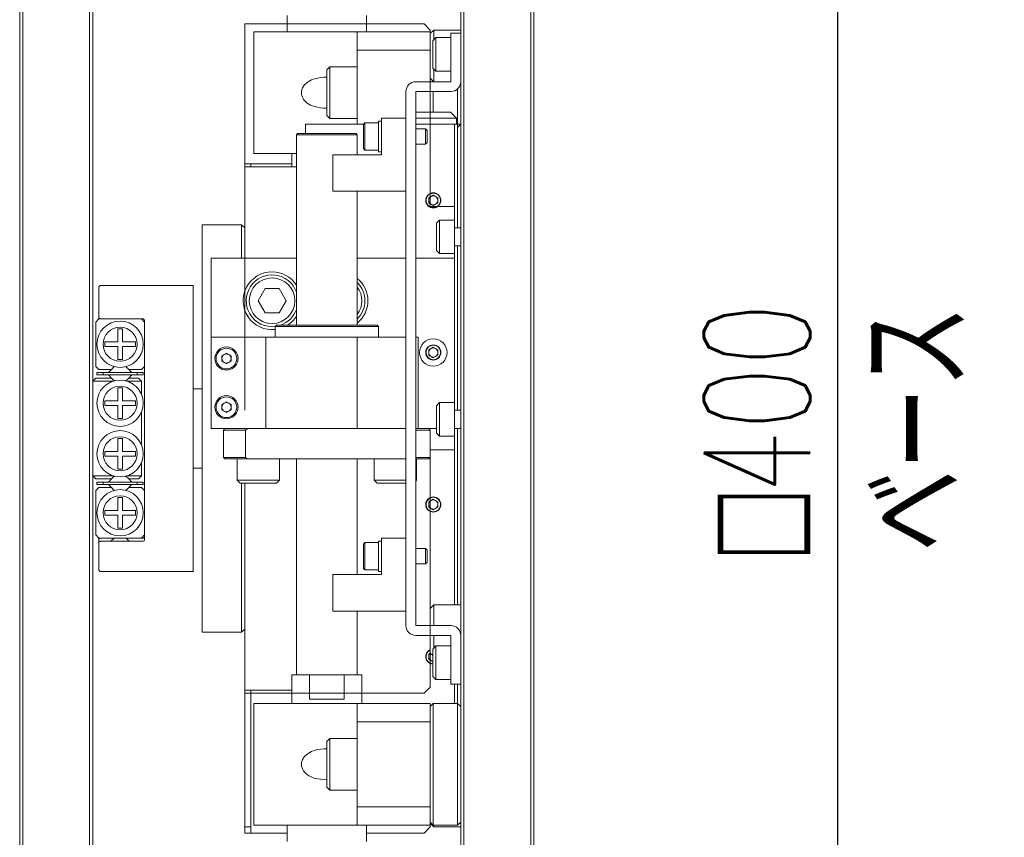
# Model space of a CAD drawing. Header units: millimetres. Extents: x 30 to 394, y 54 to 269.
# Tile 24 of 26: x 354 to 387, y 137 to 164. Entities that reach past the tile are written whole.
import ezdxf

# ---------------------------------------------------------------- set-up
doc = ezdxf.new("R2010")
doc.units = ezdxf.units.MM
doc.header["$PDSIZE"] = -1
doc.linetypes.add('CENTERX2', pattern=[20.32, 12.7, -2.54, 2.54, -2.54])
doc.layers.add('DIMENSION', color=1, linetype='Continuous')
doc.styles.add('SLDTEXTSTYLE1', font='TXT', dxfattribs={"width": 0.7, "bigfont": 'bigfont'})
doc.dimstyles.new('SLDDIMSTYLE0', dxfattribs={"dimtxt": 3.5, "dimasz": 3.5, "dimexe": 0, "dimexo": 0.0625, "dimgap": 0.875, "dimtad": 3, "dimdec": 3, "dimlfac": 5, "dimrnd": 1e-09, "dimzin": 12, "dimdsep": 46, "dimtxsty": 'SLDTEXTSTYLE1', "dimsah": 1, "dimcen": 0.09, "dimadec": 0, "dimazin": 3, "dimtfac": 1, "dimtdec": 3, "dimtofl": 0, "dimtmove": 0, "dimatfit": 3, "dimfxl": 1, "dimfrac": 2, "dimtolj": 1, "dimtzin": 12, "dimarcsym": 0})

# ---------------------------------------------------------------- blocks, each defined once
blk = doc.blocks.new('_D_9')
at = {"layer": 'Defpoints', "color": 0, "transparency": 16777216}
for p in [(371.27, 190.281), (381.37, 190.281), (371.27, 110.281)]:
    blk.add_point(p, dxfattribs=at)
at = {"layer": 'DIMENSION', "color": 0, "lineweight": -2, "transparency": 16777216}
for p, q in [((371.333, 190.281), (381.37, 190.281)), ((381.37, 113.781), (381.37, 186.781)), ((371.333, 110.281), (381.37, 110.281))]:
    blk.add_line(p, q, dxfattribs=at)
at = {"layer": 'DIMENSION', "color": 0, "transparency": 16777216}
for points in [[(380.787, 186.781), (381.954, 186.781), (381.37, 190.281)], [(380.787, 113.781), (381.954, 113.781), (381.37, 110.281)]]:
    blk.add_solid(points, dxfattribs=at)
at = {"layer": 'DIMENSION', "color": 0, "transparency": 16777216, "char_height": 3.5, "attachment_point": 2, "rotation": 90, "style": 'SLDTEXTSTYLE1'}
for s, insert in [('\\A1;ベース', (382.245, 150.281)), ('\\A1;{\\fGDT;o}400', (376.959, 150.281))]:
    blk.add_mtext(s, dxfattribs=dict(at, insert=insert))

msp = doc.modelspace()

# ---------------------------------------------------------------- linework, layer by layer
at = {"color": 0, "linetype": 'Continuous', "lineweight": 18}
for p, q in [((354.47442031, 114.32214043), (354.47442031, 186.23929772)), ((354.57442031, 186.28071907), (354.57442031, 114.28071907)), ((356.77442031, 114.28071907), (356.77442031, 186.28071907)), ((356.87442031, 186.23929772), (356.87442031, 114.32214043)), ((368.97042031, 114.32214043), (368.97042031, 186.23929772)), ((369.07042031, 186.28071907), (369.07042031, 114.28071907)), ((371.27042031, 114.28071907), (371.27042031, 186.28071907)), ((371.37042031, 186.23929772), (371.37042031, 114.32214043)), ((363.27042031, 163.86071907), (363.27042031, 163.32071907)), ((365.87042031, 163.32071907), (365.87042031, 163.86071907)), ((362.17042031, 163.32071907), (362.17042031, 159.32071907)), ((364.57042031, 163.32071907), (362.17042031, 163.32071907)), ((365.47001368, 163.32071907), (364.57042031, 163.32071907)), ((367.97042031, 163.32071907), (365.47001368, 163.32071907)), ((365.57001368, 163.28542495), (365.57001368, 162.72071907)), ((368.08375364, 163.38071907), (367.97042031, 163.26738574)), ((367.97042031, 163.26738574), (367.97042031, 163.32071907)), ((367.97042031, 163.26738574), (367.97042031, 162.53071907)), ((368.15042031, 163.13071907), (368.05042031, 163.03071907)), ((368.97042031, 163.38071907), (368.08375364, 163.38071907)), ((368.08375364, 163.38071907), (368.08375364, 163.06405241)), ((368.65042031, 163.13071907), (368.15042031, 163.13071907)), ((368.15042031, 163.13071907), (368.15042031, 162.03071907)), ((368.65042031, 163.28071907), (368.97042031, 163.28071907)), ((368.65042031, 161.68071907), (368.65042031, 163.28071907)), ((368.05042031, 163.03071907), (368.05042031, 162.13071907)), ((365.57001368, 162.72071907), (365.57001368, 160.28071907)), ((365.57001368, 162.72071907), (367.97042031, 162.72071907)), ((367.97042031, 162.53071907), (367.97042031, 161.79405241)), ((364.67001368, 162.17071907), (364.57001368, 162.07071907)), ((365.57001368, 162.17071907), (364.67001368, 162.17071907)), ((364.67001368, 162.17071907), (364.67001368, 160.89571907)), ((364.57001368, 162.07071907), (364.57001368, 160.94571907)), ((368.05042031, 162.13071907), (368.15042031, 162.03071907)), ((368.08375364, 162.09738574), (368.08375364, 161.68071907)), ((368.15042031, 162.03071907), (368.65042031, 162.03071907)), ((367.49042031, 161.68071907), (368.65042031, 161.68071907)), ((367.97042031, 161.79405241), (368.08375364, 161.68071907)), ((367.97042031, 161.79405241), (367.97042031, 161.68071907)), ((368.07042031, 161.69405241), (368.07042031, 161.68071907)), ((367.17042031, 143.80071907), (367.17042031, 161.36071907)), ((367.49042031, 143.80071907), (367.49042031, 161.36071907)), ((367.49042031, 161.36071907), (368.65042031, 161.36071907)), ((367.97042031, 161.36071907), (367.97042031, 160.68071907)), ((368.07042031, 161.36071907), (368.07042031, 160.68071907)), ((368.87042031, 160.28071907), (368.87042031, 161.44834007)), ((364.57001368, 160.94571907), (364.57001368, 160.57071907)), ((364.67001368, 160.89571907), (364.67001368, 160.47071907)), ((364.57001368, 160.57071907), (364.67001368, 160.47071907)), ((367.51042031, 160.68071907), (367.49042031, 160.66071907)), ((367.51042031, 160.68071907), (368.63042031, 160.68071907)), ((368.63042031, 160.68071907), (368.83042031, 160.48071907)), ((363.87042031, 160.28071907), (365.77042031, 160.28071907)), ((363.87042031, 159.98071907), (363.87042031, 160.28071907)), ((364.67001368, 160.47071907), (365.57001368, 160.47071907)), ((365.82042031, 160.33071907), (365.77042031, 160.28071907)), ((365.77042031, 160.28071907), (365.77042031, 159.88071907)), ((366.27042031, 160.33071907), (365.82042031, 160.33071907)), ((365.82042031, 160.33071907), (365.82042031, 159.88071907)), ((366.37042031, 160.38071907), (366.27042031, 160.38071907)), ((366.27042031, 159.88071907), (366.27042031, 160.38071907)), ((366.37042031, 160.48071907), (366.37042031, 159.28071907)), ((366.37042031, 160.48071907), (367.17042031, 160.48071907)), ((367.49042031, 160.48071907), (368.83042031, 160.48071907)), ((367.49042031, 160.28071907), (368.77042031, 160.28071907)), ((368.77042031, 160.28071907), (368.87042031, 160.28071907)), ((368.77042031, 160.28071907), (368.77042031, 157.13071907)), ((368.83042031, 160.28071907), (368.83042031, 160.48071907)), ((368.97042031, 160.28071907), (368.87042031, 160.18071907)), ((368.87042031, 160.28071907), (368.97042031, 160.28071907)), ((368.87042031, 160.28071907), (368.87042031, 157.78071907)), ((363.61042031, 159.98071907), (363.57042031, 159.94071907)), ((363.57042031, 159.94071907), (363.57042031, 153.68071907)), ((364.57042031, 159.94071907), (363.57042031, 159.94071907)), ((363.61042031, 159.98071907), (364.57042031, 159.98071907)), ((364.57042031, 159.98071907), (365.53042031, 159.98071907)), ((365.57042031, 159.94071907), (364.57042031, 159.94071907)), ((365.57042031, 159.94071907), (365.53042031, 159.98071907)), ((365.57042031, 159.28071907), (365.57042031, 159.94071907)), ((365.77042031, 159.88071907), (365.77042031, 159.48071907)), ((365.82042031, 159.88071907), (365.82042031, 159.43071907)), ((366.27042031, 159.38071907), (366.27042031, 159.88071907)), ((367.81522031, 160.13071907), (367.49042031, 160.13071907)), ((367.87042031, 160.07551907), (367.81522031, 160.13071907)), ((367.81522031, 160.13071907), (367.81522031, 159.88071907)), ((367.81522031, 159.88071907), (367.81522031, 159.63071907)), ((367.87042031, 160.07551907), (367.87042031, 159.88071907)), ((367.87042031, 159.88071907), (367.87042031, 159.68591907)), ((367.49042031, 159.63071907), (367.81522031, 159.63071907)), ((367.81522031, 159.63071907), (367.87042031, 159.68591907)), ((363.57042031, 159.32071907), (362.17042031, 159.32071907)), ((363.42042031, 159.32071907), (363.42042031, 158.88071907)), ((364.77042031, 158.08071907), (364.77042031, 159.28071907)), ((364.77042031, 159.28071907), (366.37042031, 159.28071907)), ((365.77042031, 159.48071907), (365.82042031, 159.43071907)), ((365.82042031, 159.43071907), (366.27042031, 159.43071907)), ((366.27042031, 159.38071907), (366.37042031, 159.38071907)), ((361.87042031, 158.98071907), (362.07042031, 158.98071907)), ((361.87042031, 158.88071907), (361.87042031, 158.98071907)), ((362.07042031, 158.98071907), (362.07042031, 158.88071907)), ((363.42042031, 158.98071907), (362.07042031, 158.98071907)), ((363.57042031, 158.88071907), (361.87042031, 158.88071907)), ((361.87042031, 158.88071907), (361.87042031, 155.88071907)), ((367.17042031, 158.08071907), (364.77042031, 158.08071907)), ((365.57042031, 153.68071907), (365.57042031, 158.08071907)), ((367.92042031, 157.86732161), (368.07042031, 157.95392415)), ((368.07042031, 157.95392415), (368.22042031, 157.86732161)), ((367.92042031, 157.69411653), (367.92042031, 157.86732161)), ((368.07042031, 157.60751399), (367.92042031, 157.69411653)), ((368.22042031, 157.69411653), (368.07042031, 157.60751399)), ((368.22042031, 157.86732161), (368.22042031, 157.69411653)), ((368.87042031, 157.78071907), (368.87042031, 156.88071907)), ((360.47042031, 143.58071907), (360.47042031, 156.98071907)), ((360.47042031, 156.98071907), (361.77042031, 156.98071907)), ((361.77042031, 155.88071907), (361.77042031, 156.98071907)), ((361.77042031, 156.98071907), (361.87042031, 156.88071907)), ((368.27042031, 157.13071907), (368.17042031, 157.03071907)), ((368.17042031, 157.03071907), (368.17042031, 156.13071907)), ((368.77042031, 157.13071907), (368.27042031, 157.13071907)), ((368.27042031, 157.13071907), (368.27042031, 156.03071907)), ((368.77042031, 157.13071907), (368.77042031, 156.03071907)), ((368.97042031, 156.88071907), (368.77042031, 156.88071907)), ((368.17042031, 156.13071907), (368.27042031, 156.03071907)), ((368.27042031, 156.03071907), (368.77042031, 156.03071907)), ((368.77042031, 156.28071907), (368.97042031, 156.28071907)), ((368.77042031, 156.03071907), (368.77042031, 155.88071907)), ((368.87042031, 156.28071907), (368.87042031, 152.78071907)), ((363.57042031, 155.88071907), (360.77042031, 155.88071907)), ((360.77042031, 153.28071907), (360.77042031, 155.88071907)), ((367.17042031, 155.88071907), (365.57042031, 155.88071907)), ((368.77042031, 155.88071907), (367.49042031, 155.88071907)), ((368.77042031, 155.88071907), (368.77042031, 151.13071907)), ((357.11442031, 154.98071907), (357.07442031, 154.94071907)), ((357.07442031, 154.94071907), (357.07442031, 153.92071907)), ((357.11442031, 154.98071907), (360.17442031, 154.98071907)), ((360.17442031, 154.98071907), (360.17442031, 145.58071907)), ((362.30854009, 154.48071907), (362.5394802, 154.88071907)), ((362.5394802, 154.88071907), (363.00136042, 154.88071907)), ((363.00136042, 154.88071907), (363.23230052, 154.48071907)), ((362.5394802, 154.08071907), (362.30854009, 154.48071907)), ((363.23230052, 154.48071907), (363.00136042, 154.08071907)), ((363.00136042, 154.08071907), (362.5394802, 154.08071907)), ((356.97442031, 153.78071907), (357.07442031, 153.88071907)), ((356.97442031, 152.32071907), (356.97442031, 153.78071907)), ((357.07442031, 153.92071907), (357.11442031, 153.88071907)), ((357.07442031, 153.88071907), (358.47442031, 153.88071907)), ((358.53442031, 153.88071907), (357.11442031, 153.88071907)), ((358.47442031, 153.88071907), (358.57442031, 153.78071907)), ((358.57442031, 146.62071907), (358.57442031, 153.84071907)), ((358.57442031, 153.78071907), (358.57442031, 152.32071907)), ((357.69842031, 153.12671907), (357.69842031, 153.55471907)), ((357.85042031, 153.55471907), (357.69842031, 153.55471907)), ((357.85042031, 153.55471907), (357.85042031, 153.12671907)), ((362.92042031, 153.68071907), (362.87042031, 153.63071907)), ((362.87042031, 153.28071907), (362.87042031, 153.63071907)), ((366.27042031, 153.63071907), (362.87042031, 153.63071907)), ((366.22042031, 153.68071907), (362.92042031, 153.68071907)), ((366.22042031, 153.68071907), (366.27042031, 153.63071907)), ((366.27042031, 153.28071907), (366.27042031, 153.63071907)), ((357.27042031, 153.12671907), (357.69842031, 153.12671907)), ((357.27042031, 152.97471907), (357.27042031, 153.12671907)), ((357.85042031, 153.12671907), (358.27842031, 153.12671907)), ((358.27842031, 153.12671907), (358.27842031, 152.97471907)), ((360.77042031, 150.28071907), (360.77042031, 153.28071907)), ((362.57042031, 153.28071907), (360.77042031, 153.28071907)), ((362.57042031, 150.28071907), (362.57042031, 153.28071907)), ((362.57042031, 153.28071907), (362.77042031, 153.28071907)), ((365.57042031, 153.28071907), (362.77042031, 153.28071907)), ((365.57042031, 150.28071907), (365.57042031, 153.28071907)), ((367.17042031, 153.28071907), (365.57042031, 153.28071907)), ((367.57042031, 153.28071907), (367.49042031, 153.28071907)), ((367.57042031, 153.28071907), (367.57042031, 150.28071907)), ((357.69842031, 152.97471907), (357.27042031, 152.97471907)), ((357.69842031, 152.54671907), (357.69842031, 152.97471907)), ((357.85042031, 152.97471907), (357.85042031, 152.54671907)), ((358.27842031, 152.97471907), (357.85042031, 152.97471907)), ((367.92042031, 152.86732161), (368.07042031, 152.95392415)), ((367.92042031, 152.69411653), (367.92042031, 152.86732161)), ((368.07042031, 152.95392415), (368.22042031, 152.86732161)), ((368.22042031, 152.86732161), (368.22042031, 152.69411653)), ((368.87042031, 152.78071907), (368.87042031, 150.88071907)), ((357.85042031, 152.54671907), (357.69842031, 152.54671907)), ((361.12042031, 152.66732161), (361.27042031, 152.75392415)), ((361.12042031, 152.49411653), (361.12042031, 152.66732161)), ((361.27042031, 152.40751399), (361.12042031, 152.49411653)), ((361.27042031, 152.75392415), (361.42042031, 152.66732161)), ((361.42042031, 152.49411653), (361.27042031, 152.40751399)), ((361.42042031, 152.66732161), (361.42042031, 152.49411653)), ((368.07042031, 152.60751399), (367.92042031, 152.69411653)), ((368.22042031, 152.69411653), (368.07042031, 152.60751399)), ((357.07442031, 152.22071907), (356.97442031, 152.32071907)), ((357.01442031, 152.12071907), (357.01442031, 152.04071907)), ((357.01442031, 152.12071907), (357.21442031, 152.12071907)), ((357.49015624, 152.22071907), (357.07442031, 152.22071907)), ((357.21442031, 152.12071907), (357.21442031, 152.04071907)), ((357.21442031, 152.12071907), (358.33442031, 152.12071907)), ((357.39015624, 152.12071907), (357.49015624, 152.22071907)), ((357.49015624, 152.22071907), (357.58431627, 152.31487911)), ((357.96452434, 152.31487911), (358.05868438, 152.22071907)), ((358.05868438, 152.22071907), (358.15868438, 152.12071907)), ((358.47442031, 152.22071907), (358.05868438, 152.22071907)), ((358.33442031, 152.12071907), (358.33442031, 152.04071907)), ((358.33442031, 152.12071907), (358.53442031, 152.12071907)), ((358.57442031, 152.32071907), (358.47442031, 152.22071907)), ((358.53442031, 152.12071907), (358.53442031, 152.04071907)), ((356.87442031, 151.84071907), (356.97442031, 151.94071907)), ((357.56299656, 151.84071907), (356.87442031, 151.84071907)), ((357.49015624, 151.94071907), (356.97442031, 151.94071907)), ((357.01442031, 152.04071907), (357.21442031, 152.04071907)), ((357.21442031, 152.04071907), (358.33442031, 152.04071907)), ((357.49015624, 151.94071907), (357.39015624, 152.04071907)), ((357.49015624, 151.94071907), (357.58431627, 151.84655904)), ((357.96452434, 151.84655904), (358.05868438, 151.94071907)), ((358.47442031, 151.84071907), (357.98584405, 151.84071907)), ((358.15868438, 152.04071907), (358.05868438, 151.94071907)), ((358.37442031, 151.94071907), (358.05868438, 151.94071907)), ((358.33442031, 152.04071907), (358.53442031, 152.04071907)), ((358.37442031, 151.94071907), (358.47442031, 151.84071907)), ((358.47442031, 151.84071907), (358.47442031, 151.40669204)), ((357.85042031, 151.61471907), (357.69842031, 151.61471907)), ((357.69842031, 151.18671907), (357.69842031, 151.61471907)), ((357.85042031, 151.61471907), (357.85042031, 151.18671907)), ((360.47042031, 151.58071907), (360.17442031, 151.58071907)), ((357.27042031, 151.18671907), (357.69842031, 151.18671907)), ((357.27042031, 151.03471907), (357.27042031, 151.18671907)), ((357.85042031, 151.18671907), (358.27842031, 151.18671907)), ((358.27842031, 151.18671907), (358.27842031, 151.03471907)), ((361.12042031, 151.06732161), (361.27042031, 151.15392415)), ((361.27042031, 151.15392415), (361.42042031, 151.06732161)), ((357.69842031, 151.03471907), (357.27042031, 151.03471907)), ((357.69842031, 150.60671907), (357.69842031, 151.03471907)), ((357.85042031, 151.03471907), (357.85042031, 150.60671907)), ((358.27842031, 151.03471907), (357.85042031, 151.03471907)), ((361.12042031, 150.89411653), (361.12042031, 151.06732161)), ((361.27042031, 150.80751399), (361.12042031, 150.89411653)), ((361.42042031, 150.89411653), (361.27042031, 150.80751399)), ((361.42042031, 151.06732161), (361.42042031, 150.89411653)), ((368.27042031, 151.13071907), (368.17042031, 151.03071907)), ((368.17042031, 151.03071907), (368.17042031, 150.13071907)), ((368.77042031, 151.13071907), (368.27042031, 151.13071907)), ((368.27042031, 151.13071907), (368.27042031, 150.03071907)), ((368.77042031, 151.13071907), (368.77042031, 150.03071907)), ((368.97042031, 150.88071907), (368.77042031, 150.88071907)), ((357.85042031, 150.60671907), (357.69842031, 150.60671907)), ((358.47442031, 150.8147461), (358.47442031, 149.74669204)), ((362.57042031, 150.28071907), (360.77042031, 150.28071907)), ((361.22042031, 150.28071907), (361.17042031, 150.23071907)), ((361.17042031, 150.23071907), (361.17042031, 149.33071907)), ((361.89647192, 150.23071907), (361.17042031, 150.23071907)), ((361.89647192, 150.23071907), (361.96034368, 150.28071907)), ((361.89647192, 150.23071907), (361.89647192, 149.33071907)), ((362.77042031, 150.28071907), (362.57042031, 150.28071907)), ((365.57042031, 150.28071907), (362.77042031, 150.28071907)), ((367.17042031, 150.28071907), (365.57042031, 150.28071907)), ((367.57042031, 150.28071907), (367.49042031, 150.28071907)), ((367.97042031, 150.23071907), (367.49042031, 150.23071907)), ((367.92042031, 150.28071907), (367.57042031, 150.28071907)), ((367.97042031, 150.23071907), (367.92042031, 150.28071907)), ((368.17042031, 150.28071907), (367.92042031, 150.28071907)), ((367.97042031, 149.33071907), (367.97042031, 150.23071907)), ((368.77042031, 150.28071907), (368.97042031, 150.28071907)), ((368.87042031, 150.28071907), (368.87042031, 147.78071907)), ((357.69842031, 149.52671907), (357.69842031, 149.95471907)), ((357.85042031, 149.95471907), (357.69842031, 149.95471907)), ((357.85042031, 149.95471907), (357.85042031, 149.52671907)), ((368.17042031, 150.13071907), (368.27042031, 150.03071907)), ((368.27042031, 150.03071907), (368.77042031, 150.03071907)), ((368.77042031, 150.03071907), (368.77042031, 144.48071907)), ((357.27042031, 149.52671907), (357.69842031, 149.52671907)), ((357.27042031, 149.37471907), (357.27042031, 149.52671907)), ((357.85042031, 149.52671907), (358.27842031, 149.52671907)), ((358.27842031, 149.52671907), (358.27842031, 149.37471907)), ((357.69842031, 149.37471907), (357.27042031, 149.37471907)), ((357.69842031, 148.94671907), (357.69842031, 149.37471907)), ((357.85042031, 149.37471907), (357.85042031, 148.94671907)), ((358.27842031, 149.37471907), (357.85042031, 149.37471907)), ((361.17042031, 149.33071907), (361.22042031, 149.28071907)), ((361.89647192, 149.33071907), (361.17042031, 149.33071907)), ((361.96034368, 149.28071907), (361.22042031, 149.28071907)), ((361.61875426, 149.28071907), (361.61875426, 148.58071907)), ((361.96034368, 149.28071907), (361.89647192, 149.33071907)), ((367.17042031, 149.28071907), (361.96034368, 149.28071907)), ((363.01875426, 148.58071907), (363.01875426, 149.28071907)), ((363.57042031, 149.28071907), (363.57042031, 142.18071907)), ((365.57042031, 145.48071907), (365.57042031, 149.28071907)), ((366.12208636, 149.28071907), (366.12208636, 148.58071907)), ((367.97042031, 149.33071907), (367.49042031, 149.33071907)), ((367.92042031, 149.28071907), (367.49042031, 149.28071907)), ((367.52208636, 148.58071907), (367.52208636, 149.28071907)), ((367.92042031, 149.28071907), (367.97042031, 149.33071907)), ((357.85042031, 148.94671907), (357.69842031, 148.94671907)), ((358.47442031, 149.1547461), (358.47442031, 148.72071907)), ((360.17442031, 148.98071907), (360.47042031, 148.98071907)), ((357.56299656, 148.72071907), (356.87442031, 148.72071907)), ((356.97442031, 148.62071907), (356.87442031, 148.72071907)), ((357.49015624, 148.62071907), (356.97442031, 148.62071907)), ((357.39015624, 148.52071907), (357.49015624, 148.62071907)), ((357.58431627, 148.71487911), (357.49015624, 148.62071907)), ((358.05868438, 148.62071907), (357.96452434, 148.71487911)), ((358.47442031, 148.72071907), (357.98584405, 148.72071907)), ((358.37442031, 148.62071907), (358.05868438, 148.62071907)), ((358.05868438, 148.62071907), (358.15868438, 148.52071907)), ((358.47442031, 148.72071907), (358.37442031, 148.62071907)), ((361.61875426, 148.58071907), (361.71875426, 148.48071907)), ((361.61875426, 148.58071907), (363.01875426, 148.58071907)), ((362.91875426, 148.48071907), (363.01875426, 148.58071907)), ((366.12208636, 148.58071907), (366.22208636, 148.48071907)), ((366.12208636, 148.58071907), (367.17042031, 148.58071907)), ((367.49042031, 148.54905302), (367.52208636, 148.58071907)), ((367.49042031, 148.58071907), (367.52208636, 148.58071907)), ((356.97442031, 148.24071907), (357.07442031, 148.34071907)), ((356.97442031, 146.78071907), (356.97442031, 148.24071907)), ((357.01442031, 148.52071907), (357.01442031, 148.44071907)), ((357.01442031, 148.52071907), (357.21442031, 148.52071907)), ((357.01442031, 148.44071907), (357.21442031, 148.44071907)), ((357.07442031, 148.34071907), (357.49015624, 148.34071907)), ((357.21442031, 148.52071907), (357.21442031, 148.44071907)), ((357.21442031, 148.52071907), (358.33442031, 148.52071907)), ((357.21442031, 148.44071907), (358.33442031, 148.44071907)), ((357.49015624, 148.34071907), (357.39015624, 148.44071907)), ((357.58431627, 148.24655904), (357.49015624, 148.34071907)), ((358.05868438, 148.34071907), (357.96452434, 148.24655904)), ((358.15868438, 148.44071907), (358.05868438, 148.34071907)), ((358.05868438, 148.34071907), (358.47442031, 148.34071907)), ((358.33442031, 148.52071907), (358.33442031, 148.44071907)), ((358.33442031, 148.52071907), (358.53442031, 148.52071907)), ((358.33442031, 148.44071907), (358.53442031, 148.44071907)), ((358.47442031, 148.34071907), (358.57442031, 148.24071907)), ((358.53442031, 148.52071907), (358.53442031, 148.44071907)), ((358.57442031, 148.24071907), (358.57442031, 146.78071907)), ((361.71875426, 148.48071907), (362.91875426, 148.48071907)), ((361.77042031, 143.58071907), (361.77042031, 148.48071907)), ((361.87042031, 148.48071907), (361.87042031, 141.68071907)), ((366.22208636, 148.48071907), (367.17042031, 148.48071907)), ((357.85042031, 148.01471907), (357.69842031, 148.01471907)), ((357.69842031, 147.58671907), (357.69842031, 148.01471907)), ((357.85042031, 148.01471907), (357.85042031, 147.58671907)), ((367.92042031, 147.86732161), (368.07042031, 147.95392415)), ((368.07042031, 147.95392415), (368.22042031, 147.86732161)), ((357.27042031, 147.58671907), (357.69842031, 147.58671907)), ((357.27042031, 147.43471907), (357.27042031, 147.58671907)), ((357.85042031, 147.58671907), (358.27842031, 147.58671907)), ((358.27842031, 147.58671907), (358.27842031, 147.43471907)), ((367.92042031, 147.69411653), (367.92042031, 147.86732161)), ((368.07042031, 147.60751399), (367.92042031, 147.69411653)), ((368.22042031, 147.69411653), (368.07042031, 147.60751399)), ((368.22042031, 147.86732161), (368.22042031, 147.69411653)), ((368.87042031, 147.78071907), (368.87042031, 144.48071907)), ((357.69842031, 147.43471907), (357.27042031, 147.43471907)), ((357.69842031, 147.00671907), (357.69842031, 147.43471907)), ((357.85042031, 147.43471907), (357.85042031, 147.00671907)), ((358.27842031, 147.43471907), (357.85042031, 147.43471907)), ((357.85042031, 147.00671907), (357.69842031, 147.00671907)), ((357.07442031, 146.68071907), (356.97442031, 146.78071907)), ((357.11442031, 146.68071907), (357.07442031, 146.64071907)), ((358.47442031, 146.68071907), (357.07442031, 146.68071907)), ((357.07442031, 146.64071907), (357.07442031, 146.54071907)), ((357.57442031, 146.68071907), (357.47442031, 146.58071907)), ((358.07442031, 146.58071907), (357.97442031, 146.68071907)), ((358.57442031, 146.78071907), (358.47442031, 146.68071907)), ((358.47442031, 146.68071907), (358.53442031, 146.68071907)), ((366.37042031, 146.68071907), (366.37042031, 145.48071907)), ((366.37042031, 146.68071907), (367.17042031, 146.68071907)), ((357.11442031, 146.58071907), (357.07442031, 146.54071907)), ((357.07442031, 146.54071907), (357.07442031, 145.62071907)), ((357.11442031, 146.58071907), (358.53442031, 146.58071907)), ((365.82042031, 146.53071907), (365.77042031, 146.48071907)), ((365.77042031, 146.48071907), (365.77042031, 146.08071907)), ((366.27042031, 146.53071907), (365.82042031, 146.53071907)), ((365.82042031, 146.53071907), (365.82042031, 146.08071907)), ((366.37042031, 146.58071907), (366.27042031, 146.58071907)), ((366.27042031, 146.08071907), (366.27042031, 146.58071907)), ((367.81522031, 146.33071907), (367.49042031, 146.33071907)), ((367.87042031, 146.27551907), (367.81522031, 146.33071907)), ((367.81522031, 146.33071907), (367.81522031, 146.08071907)), ((365.77042031, 146.08071907), (365.77042031, 145.68071907)), ((365.82042031, 146.08071907), (365.82042031, 145.63071907)), ((366.27042031, 145.58071907), (366.27042031, 146.08071907)), ((367.81522031, 146.08071907), (367.81522031, 145.83071907)), ((367.87042031, 146.27551907), (367.87042031, 146.08071907)), ((367.87042031, 146.08071907), (367.87042031, 145.88591907)), ((365.77042031, 145.68071907), (365.82042031, 145.63071907)), ((367.49042031, 145.83071907), (367.81522031, 145.83071907)), ((367.81522031, 145.83071907), (367.87042031, 145.88591907)), ((357.07442031, 145.62071907), (357.11442031, 145.58071907)), ((360.17442031, 145.58071907), (357.11442031, 145.58071907)), ((364.77042031, 144.28071907), (364.77042031, 145.48071907)), ((364.77042031, 145.48071907), (366.37042031, 145.48071907)), ((365.82042031, 145.63071907), (366.27042031, 145.63071907)), ((366.27042031, 145.58071907), (366.37042031, 145.58071907)), ((368.08375364, 144.48071907), (367.97042031, 144.36738574)), ((367.97042031, 144.36738574), (367.97042031, 143.80071907)), ((368.97042031, 144.48071907), (368.08375364, 144.48071907)), ((368.08375364, 144.48071907), (368.08375364, 143.80071907)), ((367.17042031, 144.28071907), (364.77042031, 144.28071907)), ((365.57042031, 142.18071907), (365.57042031, 144.28071907)), ((368.65042031, 143.80071907), (367.49042031, 143.80071907)), ((360.47042031, 143.58071907), (361.77042031, 143.58071907)), ((361.87042031, 143.68071907), (361.77042031, 143.58071907)), ((368.65042031, 143.48071907), (367.49042031, 143.48071907)), ((367.97042031, 143.48071907), (367.97042031, 142.89405241)), ((368.08375364, 143.48071907), (368.08375364, 143.06405241)), ((368.65042031, 141.88071907), (368.65042031, 143.48071907)), ((368.15042031, 143.13071907), (368.05042031, 143.03071907)), ((368.65042031, 143.13071907), (368.15042031, 143.13071907)), ((368.15042031, 143.13071907), (368.15042031, 142.03071907)), ((367.92042031, 142.86732161), (367.97042031, 142.89618913)), ((367.92042031, 142.69411653), (367.92042031, 142.86732161)), ((367.97042031, 142.89405241), (368.05042031, 142.81405241)), ((368.05042031, 143.03071907), (368.05042031, 142.13071907)), ((368.05042031, 142.619061), (367.92042031, 142.69411653)), ((363.42042031, 142.18071907), (363.42042031, 141.24071907)), ((364.00252947, 142.18071907), (363.42042031, 142.18071907)), ((364.00252947, 142.18071907), (364.00252947, 141.38071907)), ((364.57042031, 142.18071907), (364.00252947, 142.18071907)), ((365.13831114, 142.18071907), (364.57042031, 142.18071907)), ((365.13831114, 142.18071907), (365.13831114, 141.38071907)), ((365.72042031, 142.18071907), (365.13831114, 142.18071907)), ((365.72042031, 141.24071907), (365.72042031, 142.18071907)), ((368.05042031, 142.13071907), (368.15042031, 142.03071907)), ((368.15042031, 142.03071907), (368.65042031, 142.03071907)), ((368.97042031, 141.88071907), (368.65042031, 141.88071907)), ((368.77042031, 141.88071907), (368.77042031, 141.24071907)), ((368.87042031, 141.88071907), (368.87042031, 141.24071907)), ((361.87042031, 137.18071907), (361.87042031, 141.68071907)), ((363.42042031, 141.68071907), (361.87042031, 141.68071907)), ((362.07042031, 137.18071907), (362.07042031, 141.68071907)), ((362.17042031, 141.24071907), (362.17042031, 137.24071907)), ((362.17042031, 141.24071907), (364.57042031, 141.24071907)), ((364.57042031, 141.38071907), (364.00252947, 141.38071907)), ((365.13831114, 141.38071907), (364.57042031, 141.38071907)), ((365.47001368, 141.24071907), (364.57042031, 141.24071907)), ((365.47001368, 141.24071907), (367.97042031, 141.24071907)), ((365.57001368, 141.20542495), (365.57001368, 140.64071907)), ((367.97042031, 141.24071907), (367.97042031, 141.14071907)), ((367.97042031, 141.14071907), (368.07042031, 141.24071907)), ((367.97042031, 137.34071907), (367.97042031, 141.14071907)), ((368.07042031, 141.24071907), (368.07042031, 137.24071907)), ((368.07042031, 141.24071907), (368.87042031, 141.24071907)), ((368.87042031, 137.24071907), (368.87042031, 141.24071907)), ((368.97042031, 141.14071907), (368.87042031, 141.24071907)), ((367.97042031, 140.64071907), (365.57001368, 140.64071907)), ((365.57001368, 140.64071907), (365.57001368, 137.84071907)), ((367.97042031, 140.64071907), (367.97042031, 137.84071907)), ((364.67001368, 140.09071907), (364.57001368, 139.99071907)), ((364.57001368, 139.99071907), (364.57001368, 138.49071907)), ((365.57001368, 140.09071907), (364.67001368, 140.09071907)), ((364.67001368, 140.09071907), (364.67001368, 138.39071907)), ((364.57001368, 138.49071907), (364.67001368, 138.39071907)), ((364.67001368, 138.39071907), (365.57001368, 138.39071907)), ((365.57001368, 137.84071907), (365.57001368, 137.27601319)), ((367.97042031, 137.84071907), (365.57001368, 137.84071907)), ((362.17042031, 137.24071907), (364.57042031, 137.24071907)), ((363.27042031, 137.24071907), (363.27042031, 136.70071907)), ((364.57042031, 137.24071907), (365.47001368, 137.24071907)), ((365.47001368, 137.24071907), (367.97042031, 137.24071907)), ((365.87042031, 136.70071907), (365.87042031, 137.24071907)), ((367.97042031, 137.34071907), (367.97042031, 137.24071907)), ((367.97042031, 137.34071907), (368.07042031, 137.24071907)), ((367.97042031, 137.29405241), (368.08375364, 137.18071907)), ((367.97042031, 137.18071907), (367.97042031, 137.24071907)), ((368.07042031, 137.24071907), (368.87042031, 137.24071907)), ((368.08375364, 137.24071907), (368.08375364, 137.18071907)), ((368.97042031, 137.34071907), (368.87042031, 137.24071907)), ((361.87042031, 137.18071907), (362.07042031, 137.18071907)), ((361.87042031, 136.98071907), (361.87042031, 137.18071907)), ((362.07042031, 136.98071907), (361.87042031, 136.98071907)), ((362.07042031, 137.18071907), (362.07042031, 136.98071907)), ((363.27042031, 136.98071907), (362.07042031, 136.98071907)), ((367.77042031, 136.98071907), (365.87042031, 136.98071907)), ((367.77042031, 136.98071907), (367.97042031, 137.18071907)), ((368.08375364, 137.18071907), (368.97042031, 137.18071907))]:
    msp.add_line(p, q, dxfattribs=at)
at = {"color": 0, "linetype": 'CENTERX2', "lineweight": 18}
for p, q in [((362.07042031, 163.58071907), (361.87042031, 163.58071907)), ((361.87042031, 163.58071907), (361.87042031, 141.58071907)), ((367.77042031, 163.58071907), (362.07042031, 163.58071907)), ((367.97042031, 163.38071907), (367.77042031, 163.58071907)), ((367.97042031, 163.38071907), (367.97042031, 157.58071907)), ((367.97042031, 157.58071907), (368.77042031, 157.58071907)), ((367.97042031, 149.58071907), (368.77042031, 149.58071907)), ((367.97042031, 149.58071907), (367.97042031, 141.78071907)), ((367.77042031, 141.58071907), (367.97042031, 141.78071907)), ((361.87042031, 141.58071907), (362.07042031, 141.58071907)), ((367.77042031, 141.58071907), (362.07042031, 141.58071907))]:
    msp.add_line(p, q, dxfattribs=at)
at = {"color": 0, "linetype": 'Continuous', "lineweight": 18, "flags": 128}
msp.add_lwpolyline([(368.05042031, 142.54285842), (368.03926371, 142.54406118), (367.95107031, 142.57399881)], dxfattribs=at)
at = {"color": 0, "linetype": 'Continuous', "lineweight": 18}
for centre, radius in [((368.07042031, 157.78071907), 0.25), ((362.77042031, 154.48071907), 0.75), ((368.07042031, 152.78071907), 0.45), ((368.07042031, 152.78071907), 0.25), ((368.07042031, 147.78071907), 0.25)]:
    msp.add_circle(centre, radius, dxfattribs=at)
for centre, radius, start, end in [((367.49042031, 161.36071907), 0.32, 90, 180), ((368.65042031, 161.68071907), 0.32, 270, 0), ((368.07042031, 157.78071907), 0.2387, 0, 180), ((368.07042031, 157.78071907), 0.2387, 180, 0), ((368.07042031, 157.78071907), 0.15, 120.000000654, 180), ((368.07042031, 157.78071907), 0.15, 180, 239.999999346), ((368.07042031, 157.78071907), 0.15, 59.999999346, 120.000000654), ((368.07042031, 157.78071907), 0.15, 239.999999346, 300.000000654), ((368.07042031, 157.78071907), 0.15, 360, 59.999999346), ((368.07042031, 157.78071907), 0.15, 300.000000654, 360), ((362.77042031, 154.48071907), 0.95, 90, 276.135669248), ((362.77042031, 154.48071907), 0.95, 32.636897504, 90), ((362.77042031, 154.48071907), 0.85, 19.749922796, 210), ((364.97042031, 154.48071907), 0.95, 309.166710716, 50.833289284), ((364.97042031, 154.48071907), 0.85, 314.900872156, 45.099127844), ((364.97042031, 154.48071907), 0.75, 323.130102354, 36.869897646), ((362.77042031, 154.48071907), 0.85, 210, 278.555314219), ((362.77042031, 154.48071907), 0.85, 289.749922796, 340.250077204), ((357.77442031, 153.05071907), 0.76, 0, 180), ((358.53442031, 153.84071907), 0.04, 0, 90), ((362.77042031, 154.48071907), 0.95, 302.636897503, 327.363102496), ((357.77442031, 153.05071907), 0.56, 0, 180), ((357.77442031, 153.05071907), 0.76, 180, 0), ((357.77442031, 153.05071907), 0.56, 180, 0), ((361.27042031, 152.58071907), 0.38, 0, 180), ((361.27042031, 152.58071907), 0.34, 0, 180), ((368.07042031, 152.78071907), 0.2387, 0, 180), ((368.07042031, 152.78071907), 0.2387, 180, 0), ((368.07042031, 152.78071907), 0.15, 120.000000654, 180), ((368.07042031, 152.78071907), 0.15, 180, 239.999999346), ((368.07042031, 152.78071907), 0.15, 59.999999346, 120.000000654), ((368.07042031, 152.78071907), 0.15, 360, 59.999999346), ((368.07042031, 152.78071907), 0.15, 300.000000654, 360), ((361.27042031, 152.58071907), 0.38, 180, 342), ((361.27042031, 152.58071907), 0.34, 180, 0), ((361.27042031, 152.58071907), 0.15, 120.000000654, 180), ((361.27042031, 152.58071907), 0.15, 180, 239.999999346), ((361.27042031, 152.58071907), 0.15, 59.999999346, 120.000000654), ((361.27042031, 152.58071907), 0.15, 239.999999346, 300.000000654), ((361.27042031, 152.58071907), 0.15, 0, 59.999999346), ((361.27042031, 152.58071907), 0.15, 300.000000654, 0), ((361.27042031, 152.58071907), 0.38, 342, 0), ((368.07042031, 152.78071907), 0.15, 239.999999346, 300.000000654), ((357.77442031, 151.11071907), 0.76, 0, 180), ((357.77442031, 151.11071907), 0.56, 0, 180), ((361.27042031, 150.98071907), 0.38, 0, 180), ((361.27042031, 150.98071907), 0.34, 0, 180), ((357.77442031, 151.11071907), 0.76, 180, 0), ((357.77442031, 151.11071907), 0.56, 180, 0), ((361.27042031, 150.98071907), 0.38, 180, 342), ((361.27042031, 150.98071907), 0.34, 180, 0), ((361.27042031, 150.98071907), 0.15, 120.000000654, 180), ((361.27042031, 150.98071907), 0.15, 180, 239.999999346), ((361.27042031, 150.98071907), 0.15, 59.999999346, 120.000000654), ((361.27042031, 150.98071907), 0.15, 239.999999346, 300.000000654), ((361.27042031, 150.98071907), 0.15, 0, 59.999999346), ((361.27042031, 150.98071907), 0.15, 300.000000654, 0), ((361.27042031, 150.98071907), 0.38, 342, 0), ((357.77442031, 149.45071907), 0.76, 0, 180), ((357.77442031, 149.45071907), 0.56, 0, 180), ((357.77442031, 149.45071907), 0.76, 180, 0), ((357.77442031, 149.45071907), 0.56, 180, 0), ((357.77442031, 147.51071907), 0.76, 0, 180), ((357.77442031, 147.51071907), 0.56, 0, 180), ((368.07042031, 147.78071907), 0.2387, 0, 180), ((368.07042031, 147.78071907), 0.15, 120.000000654, 180), ((368.07042031, 147.78071907), 0.15, 59.999999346, 120.000000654), ((368.07042031, 147.78071907), 0.15, 360, 59.999999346), ((368.07042031, 147.78071907), 0.2387, 180, 0), ((368.07042031, 147.78071907), 0.15, 180, 239.999999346), ((368.07042031, 147.78071907), 0.15, 239.999999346, 300.000000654), ((368.07042031, 147.78071907), 0.15, 300.000000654, 360), ((357.77442031, 147.51071907), 0.76, 180, 0), ((357.77442031, 147.51071907), 0.56, 180, 0), ((358.53442031, 146.72071907), 0.04, 270, 0), ((358.53442031, 146.62071907), 0.04, 270, 0), ((367.49042031, 143.80071907), 0.32, 180, 270), ((368.65042031, 143.48071907), 0.32, 0, 90), ((368.07042031, 142.78071907), 0.25, 113.578178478, 265.411434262), ((368.07042031, 142.78071907), 0.2387, 114.767424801, 240), ((368.07042031, 142.78071907), 0.15, 131.396359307, 180.000000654), ((368.07042031, 142.78071907), 0.15, 180.000000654, 240), ((368.07042031, 142.78071907), 0.15, 240, 262.337744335)]:
    msp.add_arc(centre, radius, start, end, dxfattribs=at)
for centre, start_param, end_param in [((365.47001368, 163.28542495), 0, 1.5707963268), ((365.47001368, 141.20542495), 0, 1.5707963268), ((365.47001368, 137.27601319), 4.7123889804, 6.2831853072)]:
    msp.add_ellipse(centre, major_axis=(0.1, 0), ratio=0.3529411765, start_param=start_param, end_param=end_param, dxfattribs=at)
for points in [[(364.57042031, 161.83306661), (364.43975256, 161.82424349), (364.2235192, 161.8096427), (363.97194648, 161.70130658), (363.82889529, 161.58053131), (363.7515906, 161.4522228), (363.72748766, 161.32248654), (363.74986005, 161.20060049), (363.81301526, 161.08143127), (363.94492083, 160.95588952), (364.20225429, 160.83468854), (364.43027604, 160.81838923), (364.57042031, 160.80837153)], [(364.57042031, 139.75306661), (364.43975256, 139.74424349), (364.2235192, 139.7296427), (363.97194648, 139.62130658), (363.82889529, 139.50053131), (363.7515906, 139.3722228), (363.72748766, 139.24248654), (363.74986005, 139.12060049), (363.81301526, 139.00143127), (363.94492083, 138.87588952), (364.20225429, 138.75468854), (364.43027604, 138.73838923), (364.57042031, 138.72837153)]]:
    msp.add_open_spline(points, degree=3, knots=[0, 0, 0, 0, 0.1789891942, 0.2961973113, 0.3781054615, 0.4399651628, 0.5022752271, 0.5552172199, 0.607732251, 0.6880375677, 0.8082650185, 1, 1, 1, 1], dxfattribs=at)

# ---------------------------------------------------------------- dimensions: what is measured, and where the dimension line sits
at = {"layer": 'DIMENSION', "color": 0}
dim = msp.add_linear_dim(base=(381.37042031, 190.28071907), p1=(371.27042031, 110.28071907), p2=(371.27042031, 190.28071907), angle=90, text='{\\fGDT;o}<>\\Xベース', dimstyle='SLDDIMSTYLE0', dxfattribs=at)
dim.commit()
dim.dimension.update_dxf_attribs({"geometry": '_D_9', "text_midpoint": (381.37042031, 150.28071907), "dimtype": 160})

doc.saveas('drawing.dxf')
